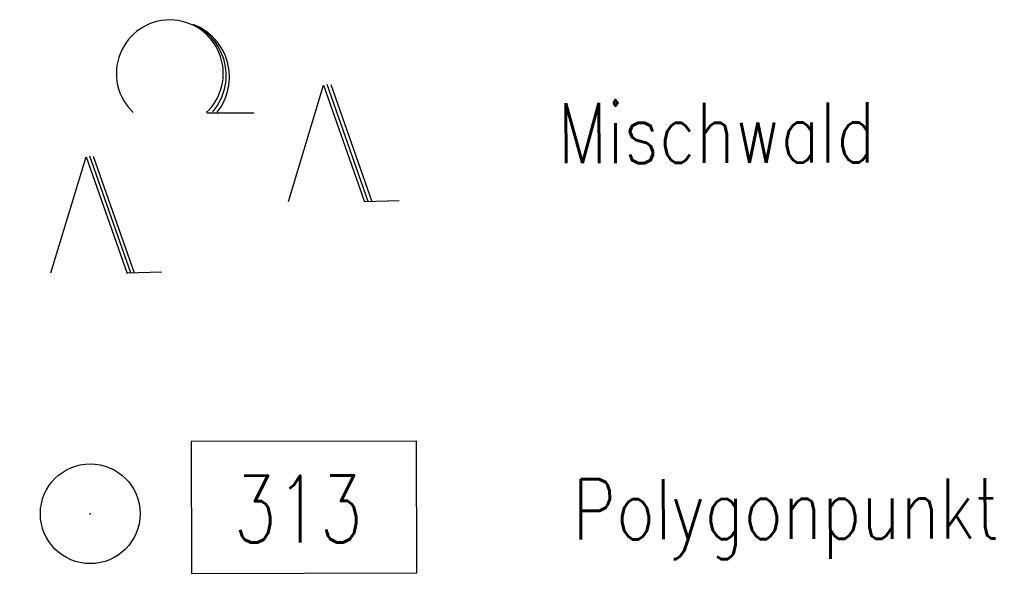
# Model space of a CAD drawing. Extents: x 0 to 1135, y 0 to 420.
# Tile 37 of 55: x 1080 to 1109, y 149 to 166. Entities that reach past the tile are written whole.
import ezdxf

# ---------------------------------------------------------------- set-up
doc = ezdxf.new("R2010")
doc.units = 0
doc.header["$LTSCALE"] = 2
doc.header["$MEASUREMENT"] = 0
doc.linetypes.add('AUSGEZOGEN', pattern=[0])
doc.layers.get('0').update_dxf_attribs({"color": 8, "linetype": 'AUSGEZOGEN'})
for name, color, linetype in [('LEGENDE', 7, 'AUSGEZOGEN'), ('PP', 8, 'AUSGEZOGEN'), ('WALD', 8, 'AUSGEZOGEN')]:
    doc.layers.add(name, color=color, linetype=linetype)
doc.styles.add('ROMANS', font='romans.shx', dxfattribs={"width": 0.8})

# ---------------------------------------------------------------- blocks, each defined once
blk = doc.blocks.new('NW')
at = {"color": 0}
for p, q in [((-1.088, 0), (-0.024, 3.474)), ((-0.024, 3.474), (1.193, -0.023)), ((0.077, 3.499), (1.294, 0.003)), ((0.189, 3.489), (1.406, -0.007)), ((1.177, -0.007), (2.227, 0.023))]:
    blk.add_line(p, q, dxfattribs=at)
blk = doc.blocks.new('LW')
at = {"color": 0}
blk.add_line((1.183, 0.003), (2.575, 0.003), dxfattribs=at)
for centre, radius, start, end in [((0.065, 1.189), 1.6, 312.7202, 226.7249), ((0.169, 1.08), 1.681, 321.1992, 68.9844), ((0.083, 1.129), 1.668, 319.2916, 65.2101)]:
    blk.add_arc(centre, radius, start, end, dxfattribs=at)
blk = doc.blocks.new('PP')
at = {"color": 0}
blk.add_circle((0, -0.006), 1.493, dxfattribs=at)
blk.add_point((0, 0), dxfattribs=at)

msp = doc.modelspace()

# ---------------------------------------------------------------- linework, layer by layer
at = {"layer": 'PP'}
msp.add_lwpolyline([(1084.71, 149.617), (1091.455, 149.634), (1091.445, 153.578), (1084.699, 153.561)], close=True, dxfattribs=at)

# ---------------------------------------------------------------- block references
at = {"layer": 'PP', "rotation": 132.9965839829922}
msp.add_blockref('PP', (1081.677, 151.401), dxfattribs=at)
at = {"layer": 'WALD', "rotation": 0.1471602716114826}
for name, p in [('LW', (1084.002, 163.384)), ('NW', (1088.7, 160.749)), ('NW', (1081.594, 158.609))]:
    msp.add_blockref(name, p, dxfattribs=at)

# ---------------------------------------------------------------- texts
at = {"layer": 'LEGENDE', "style": 'ROMANS', "width": 0.8}
for s, p in [('Mischwald', (1095.678, 161.886)), ('Polygonpunkt', (1096.121, 150.634))]:
    msp.add_text(s, height=1.8, rotation=0.1472, dxfattribs=at).set_placement(p)
at = {"layer": 'PP', "style": 'ROMANS', "width": 0.75}
msp.add_text('313', height=2, rotation=0.1472, dxfattribs=at).set_placement((1085.977, 150.541))

doc.saveas('drawing.dxf')
